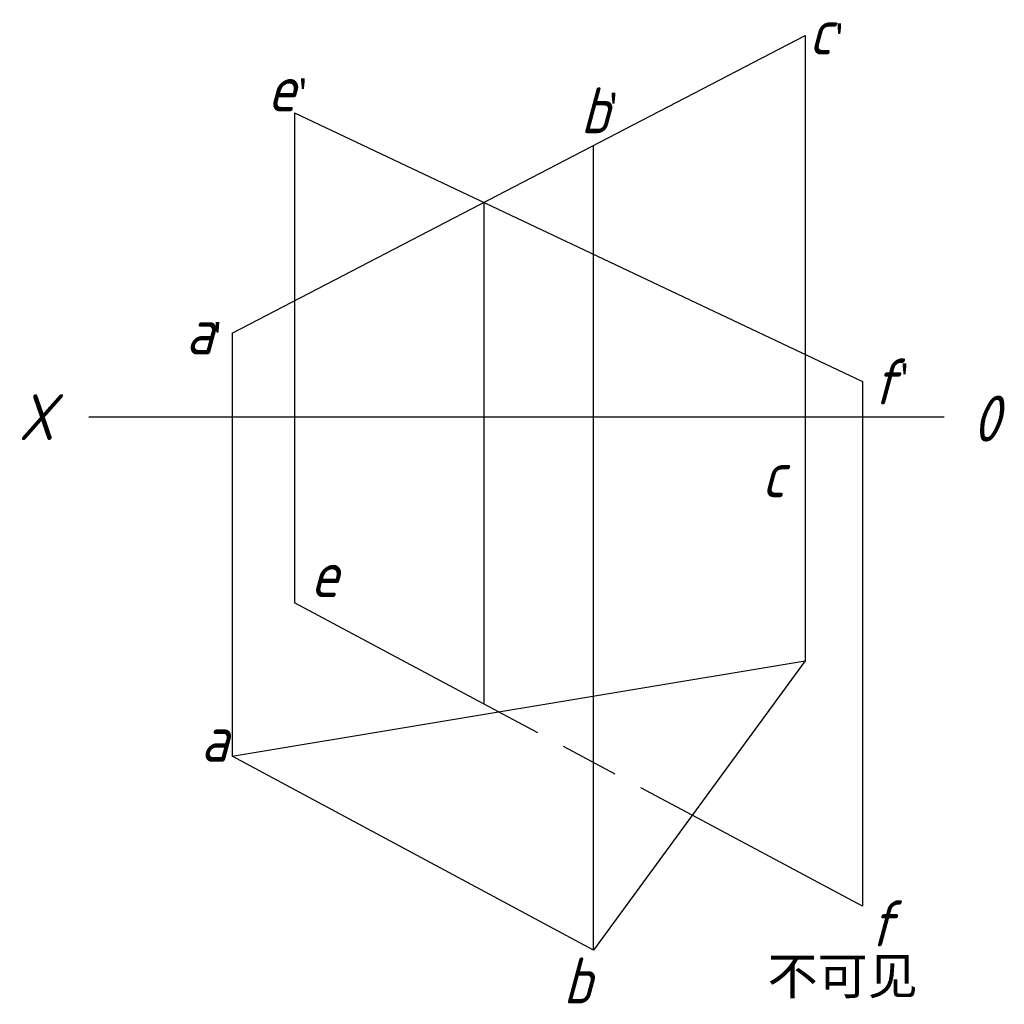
# Model space of a CAD drawing. Header units: millimetres. Extents: x 1677 to 1785, y 2423 to 2530.
import ezdxf

# ---------------------------------------------------------------- set-up
doc = ezdxf.new("R2010")
doc.units = ezdxf.units.MM
doc.linetypes.add('DASHED2', pattern=[9.525, 6.35, -3.175])
for name, color, linetype in [('ST文字', 7, 'Continuous'), ('ST细实线', 7, 'Continuous'), ('虚线', 7, 'DASHED2')]:
    doc.layers.add(name, color=color, linetype=linetype)
doc.layers.add('粗实线', color=7, linetype='Continuous', lineweight=30)
doc.styles.get("Standard").update_dxf_attribs({"font": 'gbeitc.shx'})

msp = doc.modelspace()

# ---------------------------------------------------------------- linework, layer by layer
at = {"layer": 'ST细实线'}
for p, q in [((1762.89, 2528.58), (1762.89, 2460.53)), ((1707.31, 2520.15), (1707.31, 2466.82)), ((1739.85, 2429.01), (1739.85, 2516.62)), ((1700.5, 2496.19), (1700.5, 2450.14)), ((1769.12, 2490.91), (1769.12, 2433.81)), ((1684.89, 2487.09), (1778.04, 2487.09))]:
    msp.add_line(p, q, dxfattribs=at)
at = {"layer": '粗实线'}
for p, q in [((1700.5, 2496.19), (1762.89, 2528.58)), ((1707.31, 2520.15), (1769.12, 2490.91)), ((1729.5, 2454.97), (1707.31, 2466.82)), ((1700.5, 2450.14), (1762.89, 2460.53)), ((1762.89, 2460.53), (1739.85, 2429.01)), ((1739.85, 2429.01), (1700.5, 2450.14)), ((1769.12, 2433.81), (1750.59, 2443.7))]:
    msp.add_line(p, q, dxfattribs=at)
at = {"layer": '粗实线', "color": 5, "lineweight": -3}
msp.add_line((1727.89, 2510.41), (1727.89, 2455.83), dxfattribs=at)
at = {"layer": '虚线'}
msp.add_line((1750.59, 2443.7), (1729.5, 2454.97), dxfattribs=at)

# ---------------------------------------------------------------- texts
at = {"layer": 'ST文字'}
for s, p in [('c', (1763.27, 2526.5)), ('e', (1704.34, 2520.33)), ('b', (1738.43, 2517.93)), ('a', (1695.45, 2493.86)), ('f', (1770.19, 2488.41)), ('X', (1677.26, 2484.54)), ('c', (1758.15, 2478.31)), ('e', (1709.01, 2467.45)), ('a', (1697.07, 2449.53)), ('f', (1769.85, 2429.43)), ('b', (1736.55, 2423.22))]:
    msp.add_text(s, height=5, dxfattribs=at).set_placement(p)
at = {"layer": 'ST文字', "insert": (1781.12, 2489.38), "char_height": 5, "width": 6.3883, "attachment_point": 1}
msp.add_mtext('0', dxfattribs=at)
at = {"layer": 'ST细实线', "char_height": 3, "attachment_point": 1}
for insert in [(1765.59, 2529.75), (1707.19, 2523.77), (1741, 2522.2), (1697.88, 2497.24), (1772.69, 2492.74)]:
    msp.add_mtext_dynamic_manual_height_columns("{\\fFangSong_GB2312|b0|i0|c134|p49;'}", width=8.2899, gutter_width=12.5, heights=[0], dxfattribs=dict(at, insert=insert))
at = {"layer": '粗实线', "insert": (1758.79, 2428.22), "char_height": 4, "attachment_point": 1}
msp.add_mtext_dynamic_manual_height_columns('{\\fFangSong_GB2312|b0|i0|c134|p49;\\C5;不可见}', width=21.7912, gutter_width=12.5, heights=[6.4], dxfattribs=at)

doc.saveas('drawing.dxf')
